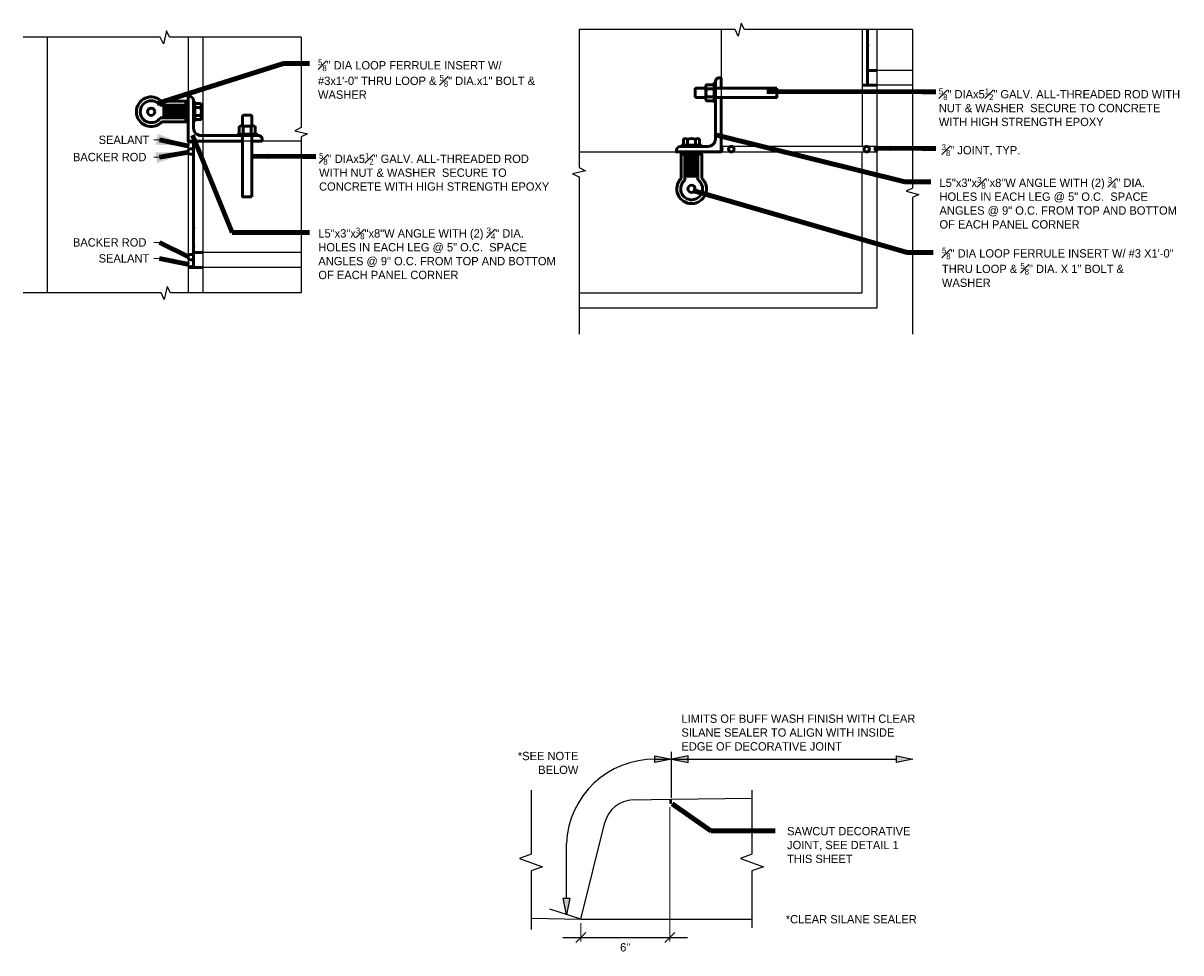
# Model space of a CAD drawing. Extents: x 0.3 to 31.7, y -3.2 to 11.8.
# Tile 3 of 6: x 10.1 to 16.6, y 2.7 to 7.9. Entities that reach past the tile are written whole.
import ezdxf

# ---------------------------------------------------------------- set-up
doc = ezdxf.new("R2010")
doc.units = 0
doc.header["$LTSCALE"] = 0.5
doc.header["$MEASUREMENT"] = 0
doc.layers.get('0').update_dxf_attribs({"lineweight": 9})
doc.layers.get('Defpoints').update_dxf_attribs({"lineweight": 9})
for name, color, linetype, lineweight in [('SC_Scratch6', 7, 'Continuous', 50), ('VG_P_Cells', 3, 'Continuous', 25), ('VG_P_Text', 7, 'Continuous', 25)]:
    doc.layers.add(name, color=color, linetype=linetype, lineweight=lineweight)
doc.styles.add('Font31', font='font31.shx')
doc.styles.add('Slanted-Normal LS 0.50', font='font31.shx')
doc.dimstyles.new('Fract  Slanted', dxfattribs={"dimtxt": 0.1, "dimasz": 0.1, "dimexe": 0.1, "dimexo": 0.03, "dimgap": 0.07, "dimtad": 1, "dimdec": 3, "dimlfac": 12, "dimzin": 3, "dimdsep": 46, "dimlunit": 4, "dimtxsty": 'Slanted-Normal LS 0.50', "dimblk": 'OBLIQUE', "dimcen": 0.09, "dimdle": 0.1, "dimclrd": 97, "dimclre": 97, "dimclrt": 256, "dimaunit": 1, "dimadec": 4, "dimazin": 3, "dimtfac": 1, "dimtdec": 3, "dimtmove": 2, "dimatfit": 3, "dimfxl": 1, "dimfrac": 1, "dimtzin": 3, "dimlwd": -1, "dimlwe": -1, "dimarcsym": 0})

# ---------------------------------------------------------------- blocks, each defined once
blk = doc.blocks.new('INSIDE CORNER ATTACHMENT')
at = {"layer": 'SC_Scratch6', "flags": 128}
for points in [[(-0.985, 4.206), (-1.047, 4.642, -0.421903), (-0.825, 4.929), (-0.7, 4.946)], [(-1.226, 4.403), (-1.608, 4.349, 0.39919), (-1.571, 4.085), (-1.189, 4.139)], [(-1.226, 4.403), (-1.608, 4.349, 0.39919), (-1.571, 4.085), (-1.189, 4.139)], [(-1.534, 4.359), (-1.151, 4.414, -0.39919), (-1.114, 4.15), (-1.496, 4.096)], [(-0.897, 3.586), (-0.504, 0.803, -0.414214), (-0.923, 0.246), (-2.776, -0.016, 0.385788), (-2.998, -0.303, 0.385788)], [(-1.112, 3.598), (-1.494, 3.544, 0.39919), (-1.457, 3.28), (-1.075, 3.335)], [(-1.112, 3.598), (-1.494, 3.544, 0.39919), (-1.457, 3.28), (-1.075, 3.335)], [(-1.42, 3.555), (-1.037, 3.609, -0.39919), (-1, 3.345), (-1.383, 3.291)], [(-2.321, 0.143), (-2.375, 0.525, 0.39919), (-2.639, 0.488), (-2.585, 0.105)], [(-1.516, 0.256), (-1.57, 0.639, 0.39919), (-1.834, 0.602), (-1.78, 0.219)]]:
    blk.add_lwpolyline(points, format="xyb", dxfattribs=at)
for points in [[(3.104, 4.785), (-0.985, 4.206), (-0.897, 3.586), (3.192, 4.165), (3.104, 4.785)], [(-0.603, 4.26), (-0.7, 4.946)], [(-1.618, 4.117), (-2.278, 4.023), (-2.336, 3.961), (-2.265, 3.46), (-2.19, 3.404), (-1.53, 3.497)], [(-1.527, 3.47), (-1.623, 4.148)], [(-1.03, 4.523), (-1.122, 4.51), (-0.949, 3.283), (-0.856, 3.296)], [(-1.03, 4.523), (-1.122, 4.51), (-0.949, 3.283), (-0.856, 3.296)], [(-0.515, 3.64), (0, 0), (-2.981, -0.422), (-2.998, -0.303)], [(-1.424, 0.175), (-1.437, 0.268), (-2.664, 0.094), (-2.651, 0.002)], [(-2.393, -0.487), (-2.657, -0.524), (-2.428, -2.146)], [(-2.414, -0.341), (-2.148, -2.22)], [(-1.536, -0.365), (-2.393, -0.487)], [(-1.523, -0.458), (-2.38, -0.579)], [(-1.497, -0.642), (-2.354, -0.763)], [(-1.486, -0.721), (-2.343, -0.843)], [(-1.556, -0.22), (-1.293, -2.08)], [(-1.536, -0.365), (-1.272, -0.328), (-1.046, -1.924)], [(-1.459, -0.906), (-2.317, -1.027)], [(-1.448, -0.985), (-2.306, -1.106)], [(-1.422, -1.17), (-2.279, -1.291)], [(-1.411, -1.249), (-2.268, -1.37)], [(-1.385, -1.434), (-2.242, -1.555)], [(-1.372, -1.526), (-2.229, -1.647)], [(-1.346, -1.711), (-2.203, -1.832)], [(-1.334, -1.79), (-2.192, -1.911)], [(-1.329, -1.829), (-2.186, -1.951)]]:
    blk.add_lwpolyline(points, dxfattribs=at)
at = {"layer": 'SC_Scratch6'}
blk.add_circle((-1.624, -2.739), 0.246, dxfattribs=at)
for centre, radius, start, end in [((-0.681, 3.935), 0.903, 170.44355, 205.65645), ((-1.743, 3.785), 0.727, 345.99864, 30.10136), ((-2.01, -0.104), 0.727, 75.99864, 120.10136), ((-1.624, -2.739), 0.999, 143.57407, 54.67102), ((-1.624, -2.739), 0.737, 135.30667, 63.3572)]:
    blk.add_arc(centre, radius, start, end, dxfattribs=at)
blk = doc.blocks.new('INSIDE CORNER ATTACHMENT1')
at = {"layer": 'SC_Scratch6', "flags": 128}
for points in [[(-0.341, 2.414), (-2.22, 2.148)], [(-0.487, 2.393), (-0.524, 2.657), (-2.146, 2.428)], [(-0.721, 1.486), (-0.843, 2.343)], [(-0.642, 1.497), (-0.763, 2.354)], [(-0.458, 1.523), (-0.579, 2.38)], [(-0.365, 1.536), (-0.487, 2.393)], [(3.64, 0.515), (0, 0), (-0.422, 2.981), (-0.303, 2.998)], [(0.175, 1.424), (0.268, 1.437), (0.094, 2.664), (0.002, 2.651)], [(-1.829, 1.329), (-1.951, 2.186)], [(-1.79, 1.334), (-1.911, 2.192)], [(-1.711, 1.346), (-1.832, 2.203)], [(-1.526, 1.372), (-1.647, 2.229)], [(-1.434, 1.385), (-1.555, 2.242)], [(-1.249, 1.411), (-1.37, 2.268)], [(-1.17, 1.422), (-1.291, 2.279)], [(-0.985, 1.448), (-1.106, 2.306)], [(-0.906, 1.459), (-1.027, 2.317)], [(4.117, 1.618), (4.023, 2.278), (3.961, 2.336), (3.46, 2.265), (3.404, 2.19), (3.497, 1.53)], [(3.47, 1.527), (4.148, 1.623)], [(-0.22, 1.556), (-2.08, 1.293)], [(-0.365, 1.536), (-0.328, 1.272), (-1.924, 1.046)], [(4.523, 1.03), (4.51, 1.122), (3.283, 0.949), (3.296, 0.856)], [(4.523, 1.03), (4.51, 1.122), (3.283, 0.949), (3.296, 0.856)], [(4.785, -3.104), (4.206, 0.985), (3.586, 0.897), (4.165, -3.192), (4.785, -3.104)], [(4.26, 0.603), (4.946, 0.7)]]:
    blk.add_lwpolyline(points, dxfattribs=at)
for points in [[(3.586, 0.897), (0.803, 0.504, -0.414214), (0.246, 0.923), (-0.016, 2.776, 0.385788), (-0.303, 2.998, 0.385788)], [(0.143, 2.321), (0.525, 2.375, 0.39919), (0.488, 2.639), (0.105, 2.585)], [(0.256, 1.516), (0.639, 1.57, 0.39919), (0.602, 1.834), (0.219, 1.78)], [(4.403, 1.226), (4.349, 1.608, 0.39919), (4.085, 1.571), (4.139, 1.189)], [(4.403, 1.226), (4.349, 1.608, 0.39919), (4.085, 1.571), (4.139, 1.189)], [(3.598, 1.112), (3.544, 1.494, 0.39919), (3.28, 1.457), (3.335, 1.075)], [(3.598, 1.112), (3.544, 1.494, 0.39919), (3.28, 1.457), (3.335, 1.075)], [(3.555, 1.42), (3.609, 1.037, -0.39919), (3.345, 1), (3.291, 1.383)], [(4.359, 1.534), (4.414, 1.151, -0.39919), (4.15, 1.114), (4.096, 1.496)], [(4.206, 0.985), (4.642, 1.047, -0.421903), (4.929, 0.825), (4.946, 0.7)]]:
    blk.add_lwpolyline(points, format="xyb", dxfattribs=at)
at = {"layer": 'SC_Scratch6'}
blk.add_circle((-2.739, 1.624), 0.246, dxfattribs=at)
for centre, radius, start, end in [((-2.739, 1.624), 0.999, 53.57407, 324.67102), ((-2.739, 1.624), 0.737, 45.30667, 333.3572), ((-0.104, 2.01), 0.727, 345.99864, 30.10136), ((3.935, 0.681), 0.903, 80.44355, 115.65645), ((3.785, 1.743), 0.727, 255.99864, 300.10136)]:
    blk.add_arc(centre, radius, start, end, dxfattribs=at)
blk = doc.blocks.new('AnonymousCell9')
at = {"layer": 'VG_P_Text', "color": 95, "linetype": 'Continuous', "lineweight": 0, "true_color": 0x548754}
blk.add_line((21996150.345, 8590093.855), (21996150.714, 8590093.908), dxfattribs=at)
at = {"layer": 'VG_P_Text', "style": 'Slanted-Normal LS 0.50'}
blk.add_text('SEALANT', height=0.56, rotation=8.05, dxfattribs=at).set_placement((21996146.701, 8590093.057))
blk = doc.blocks.new('AnonymousCell10')
at = {"layer": 'VG_P_Text', "color": 95, "linetype": 'Continuous', "lineweight": 0, "true_color": 0x548754}
blk.add_line((21996150.507, 8590092.707), (21996150.877, 8590092.759), dxfattribs=at)
at = {"layer": 'VG_P_Text', "style": 'Slanted-Normal LS 0.50'}
blk.add_text('BACKER ROD', height=0.56, rotation=8.05, dxfattribs=at).set_placement((21996145.147, 8590091.666))
blk = doc.blocks.new('AnonymousCell17')
at = {"layer": 'VG_P_Text', "color": 95, "linetype": 'Continuous', "lineweight": 0, "true_color": 0x548754}
blk.add_line((21996151.464, 8590085.945), (21996151.833, 8590085.997), dxfattribs=at)
at = {"layer": 'VG_P_Text', "style": 'Slanted-Normal LS 0.50'}
blk.add_text('SEALANT', height=0.56, rotation=8.05, dxfattribs=at).set_placement((21996147.819, 8590085.146))
blk = doc.blocks.new('AnonymousCell18')
at = {"layer": 'VG_P_Text', "color": 95, "linetype": 'Continuous', "lineweight": 0, "true_color": 0x548754}
blk.add_line((21996151.313, 8590087.011), (21996151.682, 8590087.063), dxfattribs=at)
at = {"layer": 'VG_P_Text', "style": 'Slanted-Normal LS 0.50'}
blk.add_text('BACKER ROD', height=0.56, rotation=8.05, dxfattribs=at).set_placement((21996145.952, 8590085.97))
blk = doc.blocks.new('_Oblique')
at = {"color": 0, "linetype": 'ByBlock', "lineweight": -2}
blk.add_line((-0.5, -0.5), (0.5, 0.5), dxfattribs=at)
blk = doc.blocks.new('*D26')
at = {"layer": 'Defpoints', "color": 0, "transparency": 16777216}
for p in [(13.7028, 3.5645), (13.2028, 2.9128), (13.7028, 2.8094)]:
    blk.add_point(p, dxfattribs=at)
at = {"layer": 'VG_P_Text', "color": 95, "linetype": 'Continuous', "lineweight": 0, "transparency": 16777216}
for p, q in [((13.7028, 3.5411), (13.7028, 2.7861)), ((13.2028, 2.8895), (13.2028, 2.7861))]:
    blk.add_line(p, q, dxfattribs=at)
at = {"layer": 'VG_P_Text', "color": 97, "transparency": 16777216}
blk.add_line((13.1028, 2.8094), (13.8028, 2.8094), dxfattribs=at)
at = {"layer": 'VG_P_Text', "color": 97, "transparency": 16777216, "xscale": 0.05600000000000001, "yscale": 0.05600000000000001, "zscale": 0.05600000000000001, "rotation": 180}
blk.add_blockref('_Oblique', (13.2028, 2.8094), dxfattribs=at)
at = {"layer": 'VG_P_Text', "color": 97, "transparency": 16777216, "xscale": 0.05600000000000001, "yscale": 0.05600000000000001, "zscale": 0.05600000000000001}
blk.add_blockref('_Oblique', (13.7028, 2.8094), dxfattribs=at)
at = {"layer": 'VG_P_Text', "transparency": 16777216, "insert": (13.4528, 2.7537), "char_height": 0.04667, "attachment_point": 5, "style": 'Font31'}
blk.add_mtext('6"', dxfattribs=at)

msp = doc.modelspace()

# ---------------------------------------------------------------- hatches: boundary and pattern name
at = {"layer": 'VG_P_Text'}
for points in [[(13.619854, 3.828948), (13.713187, 3.810281), (13.619854, 3.791615)], [(13.80652, 3.828948), (13.713187, 3.810281), (13.80652, 3.791615)], [(14.975579, 3.828948), (15.068912, 3.810281), (14.975579, 3.791615)], [(13.141457, 3.029383), (13.122791, 2.93605), (13.104124, 3.029383)]]:
    msp.add_hatch(color=256, dxfattribs=at).paths.add_polyline_path(points)

# ---------------------------------------------------------------- linework, layer by layer
at = {"layer": 'SC_Scratch6'}
for p, q in [((14.814437, 7.907746), (14.814437, 7.595451)), ((14.866487, 7.678751), (14.814437, 7.678751)), ((14.814437, 7.595451), (14.783187, 7.595451)), ((14.866487, 7.595451), (14.814437, 7.595451)), ((11.028285, 7.280549), (11.028284, 6.572249)), ((11.080335, 7.280549), (11.028285, 7.280549)), ((13.991586, 7.251745), (13.991586, 7.220495)), ((11.080334, 6.655549), (11.028284, 6.655549)), ((11.028284, 6.572249), (10.997034, 6.572249)), ((11.080334, 6.572249), (11.028284, 6.572249))]:
    msp.add_line(p, q, dxfattribs=at)
for centre in [(11.012667, 7.223218), (14.048917, 7.236127), (14.809156, 7.236127), (11.012667, 6.62958)]:
    msp.add_circle(centre, 0.015664, dxfattribs=at)
for centre, start, end in [((11.01266, 7.301379), 233.1248015, 306.8751132), ((13.970757, 7.23612), 323.1248019, 36.8751137), ((14.887316, 7.23612), 143.1248022, 216.875114), ((11.012659, 6.55142), 53.1248025, 126.8751143)]:
    msp.add_arc(centre, 0.026038, start, end, dxfattribs=at)
for p in [(14.814437, 7.818733), (11.028285, 6.795532), (11.028284, 6.691365)]:
    msp.add_point(p, dxfattribs=at)
at = {"layer": 'VG_P_Cells'}
for p, q in [((13.991587, 7.907747), (13.991586, 7.251745)), ((14.783187, 7.907746), (14.783186, 7.251745)), ((14.866487, 7.907746), (14.866486, 7.251745)), ((10.205435, 7.864291), (10.205434, 6.428831)), ((10.997035, 7.86429), (10.997034, 6.42883)), ((11.080335, 7.86429), (11.080334, 6.42883)), ((15.06649, 7.678751), (14.866487, 7.678751)), ((15.06649, 7.595451), (14.866487, 7.595451)), ((11.632819, 7.280549), (11.080335, 7.280549)), ((13.193249, 7.220496), (14.866486, 7.220495)), ((14.866486, 7.251745), (13.991586, 7.251745)), ((14.866486, 7.220495), (14.866486, 6.345528)), ((11.632819, 6.655549), (11.080334, 6.655549)), ((11.632819, 6.572249), (11.080334, 6.572249)), ((13.193248, 6.345529), (14.866486, 6.345528)), ((13.497753, 3.581858), (13.70277, 3.585138)), ((13.713187, 3.585305), (14.164501, 3.592526)), ((13.20277, 2.912806), (13.33841, 3.455381)), ((12.923897, 2.917163), (13.20277, 2.912806)), ((13.20277, 2.912806), (14.164501, 2.912806))]:
    msp.add_line(p, q, dxfattribs=at)
at = {"layer": 'VG_P_Cells', "flags": 128}
for points in [[(13.193248, 6.428829), (14.783186, 6.428828), (14.783186, 7.220495)], [(13.70277, 3.585138), (13.70277, 3.564471), (13.713187, 3.564471), (13.713187, 3.585305)]]:
    msp.add_lwpolyline(points, dxfattribs=at)
at = {"layer": 'VG_P_Cells'}
msp.add_arc((13.500424, 3.414879), 0.167, 90.9166542, 165.9641609, dxfattribs=at)
at = {"layer": 'VG_P_Text'}
for p, q in [((13.713187, 3.59371), (13.713187, 3.852084)), ((13.622791, 3.810281), (14.975579, 3.810281)), ((13.122791, 3.029383), (13.122791, 3.336292)), ((13.20277, 2.912806), (13.029717, 2.968654))]:
    msp.add_line(p, q, dxfattribs=at)
at = {"layer": 'VG_P_Text', "flags": 128}
for points in [[(15.06649, 7.907746), (14.122235, 7.907747), (14.104844, 7.943819), (14.087453, 7.871675), (14.070062, 7.907747), (13.19325, 7.907748)], [(11.63282, 7.86429), (10.893124, 7.864291), (10.875733, 7.900362), (10.858342, 7.828219), (10.840951, 7.864291), (10.070918, 7.864291)], [(13.19325, 7.907748), (13.193249, 7.132338), (13.22932, 7.114947), (13.157177, 7.097556), (13.193249, 7.080165), (13.193248, 6.197632)], [(15.06649, 7.907746), (15.066489, 7.017211), (15.030417, 6.99982), (15.102561, 6.982429), (15.066489, 6.965037), (15.066489, 6.197631)], [(11.63282, 7.86429), (11.632819, 7.357033), (11.596748, 7.339642), (11.668891, 7.322251), (11.632819, 7.30486), (11.632819, 6.42883)], [(11.632819, 6.42883), (10.897936, 6.428831), (10.880545, 6.464902), (10.863154, 6.392759), (10.845763, 6.428831), (10.070917, 6.428831)], [(13.619854, 3.828948), (13.713187, 3.810281), (13.619854, 3.791615), (13.619854, 3.828948)], [(13.80652, 3.828948), (13.713187, 3.810281), (13.80652, 3.791615), (13.80652, 3.828948)], [(14.975579, 3.828948), (15.068912, 3.810281), (14.975579, 3.791615), (14.975579, 3.828948)], [(12.923897, 3.636507), (12.923897, 3.276792), (12.859503, 3.253355), (12.988291, 3.20648), (12.923897, 3.183043), (12.923897, 2.853358)], [(14.164501, 3.636507), (14.164501, 3.276792), (14.100107, 3.253355), (14.228895, 3.20648), (14.164501, 3.183043), (14.164501, 2.862899)], [(13.141457, 3.029383), (13.122791, 2.93605), (13.104124, 3.029383), (13.141457, 3.029383)]]:
    msp.add_lwpolyline(points, dxfattribs=at)
at = {"layer": 'VG_P_Text'}
msp.add_arc((13.615788, 3.316955), 0.493376, 89.1866902, 177.7537908, dxfattribs=at)

# ---------------------------------------------------------------- block references
at = {"xscale": 0.08333333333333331, "yscale": 0.08333333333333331, "zscale": 0.08333333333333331, "rotation": 351.9499583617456}
for name, p in [('INSIDE CORNER ATTACHMENT', (13.991586, 7.220495)), ('INSIDE CORNER ATTACHMENT1', (10.997035, 7.280549))]:
    msp.add_blockref(name, p, dxfattribs=at)
at = {"layer": 'VG_P_Text', "xscale": 0.08333333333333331, "yscale": 0.08333333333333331, "zscale": 0.08333333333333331, "rotation": 351.9499583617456}
for name in ['AnonymousCell9', 'AnonymousCell10', 'AnonymousCell18', 'AnonymousCell17']:
    msp.add_blockref(name, (-1915184.392169, -452088.768998), dxfattribs=at)

# ---------------------------------------------------------------- texts
at = {"layer": 'VG_P_Text', "char_height": 0.046666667, "attachment_point": 1, "rotation": 359.9999579, "line_spacing_factor": 1.5, "style": 'Slanted-Normal LS 0.50'}
for s, insert, width in [('\\A1;\\pxsm1;{\\H0.7x;\\S5#8;}" DIA LOOP FERRULE INSERT W/ #3x1\'-0" THRU LOOP & {\\H0.7x;\\S5#8;}" DIA.x1" BOLT & WASHER', (11.727101, 7.739934), 1.23196014), ('\\A1;\\pxsm1;{\\H0.7x;\\S5#8;}" DIAx5{\\H0.7x;\\S1#2;}" GALV. ALL-THREADED ROD WITH NUT & WASHER  SECURE TO CONCRETE WITH HIGH STRENGTH EPOXY', (15.214221, 7.577575), 1.38172245), ('\\A1;\\pxsm1;{\\H0.7x;\\S5#8;}" DIAx5{\\H0.7x;\\S1#2;}" GALV. ALL-THREADED ROD WITH NUT & WASHER  SECURE TO CONCRETE WITH HIGH STRENGTH EPOXY', (11.733014, 7.214716), 1.33286732), ('\\A1;\\pxsm1;L5"x3"x{\\H0.7x;\\S3#8;}"x8"W ANGLE WITH (2) {\\H0.7x;\\S3#4;}" DIA. HOLES IN EACH LEG @ 5" O.C.  SPACE ANGLES @ 9" O.C. FROM TOP AND BOTTOM OF EACH PANEL CORNER', (15.217915, 7.079996), 1.37403003), ('\\A1;\\pxsm1;L5"x3"x{\\H0.7x;\\S3#8;}"x8"W ANGLE WITH (2) {\\H0.7x;\\S3#4;}" DIA. HOLES IN EACH LEG @ 5" O.C.  SPACE ANGLES @ 9" O.C. FROM TOP AND BOTTOM OF EACH PANEL CORNER', (11.72895, 6.795849), 1.37403003), ('\\A1;\\pxsm1;{\\H0.7x;\\S5#8;}" DIA LOOP FERRULE INSERT W/ #3 X1\'-0" THRU LOOP & {\\H0.7x;\\S5#8;}" DIA. X 1" BOLT & WASHER', (15.231729, 6.68364), 1.30767411)]:
    msp.add_mtext(s, dxfattribs=dict(at, insert=insert, width=width))
at = {"layer": 'VG_P_Text'}
for s, insert, char_height, width, attachment_point, rotation, style in [('\\A1;{\\H0.7x;\\S3#8;}" JOINT, TYP.', (15.23026, 7.263488), 0.04666667, 0.59630004, 1, 359.9999579, 'Slanted-Normal LS 0.50'), ('*SEE NOTE BELOW', (13.189392, 3.851758), 0.04666508, 0.40421959, 3, 360, 'Font31')]:
    msp.add_mtext(s, dxfattribs=dict(at, insert=insert, char_height=char_height, width=width, attachment_point=attachment_point, rotation=rotation, style=style))
at = {"layer": 'VG_P_Text', "attachment_point": 1, "style": 'Font31'}
for s, insert, char_height, width in [('LIMITS OF BUFF WASH FINISH WITH CLEAR SILANE SEALER TO ALIGN WITH INSIDE EDGE OF DECORATIVE JOINT', (13.768262, 4.061464), 0.04666508, 1.33251025), ('SAWCUT DECORATIVE JOINT, SEE DETAIL 1 THIS SHEET ', (14.361622, 3.429764), 0.04666508, 0.73660273), ('*CLEAR SILANE SEALER', (14.35475, 2.935079), 0.04666667, 0.80362778)]:
    msp.add_mtext(s, dxfattribs=dict(at, insert=insert, char_height=char_height, width=width))

# ---------------------------------------------------------------- dimensions: what is measured, and where the dimension line sits
at = {"layer": 'VG_P_Text'}
dim = msp.add_linear_dim(base=(13.70277, 2.809413), p1=(13.20277, 2.912806), p2=(13.70277, 3.564471), angle=180, text='6"', dimstyle='Fract  Slanted', override={"dimtxt": 0.046667, "dimasz": 0.056, "dimexe": 0.023333, "dimexo": 0.023333, "dimgap": 0.023333, "dimlfac": 1, "dimtxsty": 'Font31', "dimblk1": 'Oblique', "dimblk2": 'Oblique', "dimsah": 1, "dimcen": 0, "dimclre": 95, "dimtix": 1, "dimtofl": 0, "dimlwe": 0}, dxfattribs=at)
dim.commit()
dim.dimension.update_dxf_attribs({"geometry": '*D26', "text_midpoint": (13.45277, 2.753719), "dimtype": 160})

# ---------------------------------------------------------------- leaders
for points, override in [([(10.824547, 7.493542), (11.533748, 7.717256), (11.680111, 7.717256)], {"dimscale": 1, "dimtxt": 0.046667, "dimasz": 0.1, "dimgap": 0, "dimtad": 1, "dimclrd": 0, "dimlwd": 65534}), ([(14.248662, 7.559973), (15.121274, 7.557982), (15.196483, 7.557982)], {"dimscale": 1, "dimtxt": 0.046667, "dimasz": 0.1, "dimgap": 0, "dimtad": 1, "dimclrd": 0, "dimlwd": 65534}), ([(11.003514, 7.253524), (10.836235, 7.288718)], {"dimscale": 1, "dimtxt": 0.186667, "dimasz": 0.186667, "dimgap": 0, "dimtad": 1, "dimclrd": 0, "dimlwd": 65534}), ([(11.022813, 7.314752), (11.244645, 6.768263), (11.680111, 6.768263)], {"dimscale": 1, "dimtxt": 0.046667, "dimasz": 0.1, "dimgap": 0, "dimtad": 1, "dimclrd": 0, "dimlwd": 65534}), ([(13.967135, 7.314869), (15.022712, 7.052411), (15.169076, 7.052411)], {"dimscale": 1, "dimtxt": 0.046667, "dimasz": 0.1, "dimgap": 0, "dimtad": 1, "dimclrd": 0, "dimlwd": 65534}), ([(11.002092, 7.219089), (10.836235, 7.192042)], {"dimscale": 1, "dimtxt": 0.186667, "dimasz": 0.186667, "dimgap": 0, "dimtad": 1, "dimclrd": 0, "dimlwd": 65534}), ([(14.849734, 7.241985), (15.121274, 7.239995), (15.196483, 7.239995)], {"dimscale": 1, "dimtxt": 0.046667, "dimasz": 0.1, "dimgap": 0, "dimtad": 1, "dimclrd": 0, "dimlwd": 65534}), ([(11.355599, 7.197114), (11.640067, 7.195124), (11.715276, 7.195124)], {"dimscale": 1, "dimtxt": 0.046667, "dimasz": 0.1, "dimgap": 0, "dimtad": 1, "dimclrd": 0, "dimlwd": 65534}), ([(13.832698, 7.004186), (15.036526, 6.656054), (15.18289, 6.656054)], {"dimscale": 1, "dimtxt": 0.046667, "dimasz": 0.1, "dimgap": 0, "dimtad": 1, "dimclrd": 0, "dimlwd": 65534}), ([(11.004012, 6.630578), (10.836235, 6.712683)], {"dimtxt": 0.046667, "dimgap": 0, "dimclrd": 0, "dimlwd": 65534}), ([(11.003514, 6.587719), (10.836235, 6.622913)], {"dimtxt": 0.046667, "dimgap": 0, "dimclrd": 0, "dimlwd": 65534}), ([(13.716618, 3.560741), (13.933222, 3.407592), (14.295764, 3.407592)], {"dimscale": 1, "dimtxt": 0.046667, "dimasz": 0.046667, "dimgap": 0, "dimtad": 1, "dimclrd": 0, "dimlwd": 65534})]:
    msp.add_leader(points, dimstyle='Fract  Slanted', override=override, dxfattribs=at)

doc.saveas('drawing.dxf')
